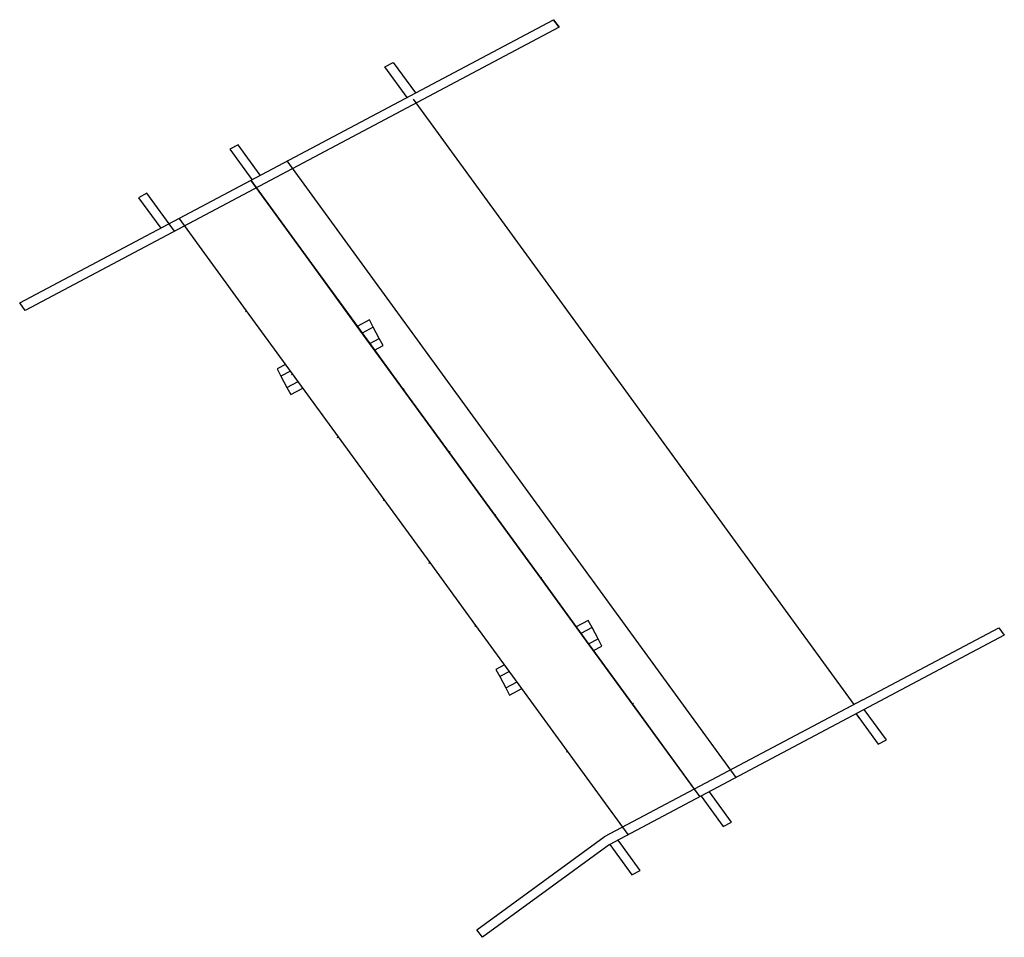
# Model space of a CAD drawing. Header units: metres. Extents: x 102781.8 to 102866.6, y 404265.2 to 404344.2.
import ezdxf

# ---------------------------------------------------------------- set-up
doc = ezdxf.new("R2010")
doc.units = ezdxf.units.M
doc.layers.add('N-CO-BC-BETONVORM-G', color=170, linetype='Continuous', lineweight=25)
doc.layers.add('N-CO-BC-BETONVORM-G-1', color=170, linetype='Continuous', lineweight=25)

msp = doc.modelspace()

# ---------------------------------------------------------------- linework, layer by layer
at = {"layer": 'N-CO-BC-BETONVORM-G'}
msp.add_line((102828.257, 404343.526), (102827.782, 404344.18), dxfattribs=at)
at = {"layer": 'N-CO-BC-BETONVORM-G-1'}
for p, q in [((102781.836, 404319.807), (102827.782, 404344.18)), ((102827.782, 404344.18), (102828.257, 404343.526)), ((102828.257, 404343.526), (102782.312, 404319.154)), ((102813.276, 404340.108), (102813.99, 404340.486)), ((102813.99, 404340.486), (102815.894, 404337.874)), ((102815.18, 404337.495), (102813.276, 404340.108)), ((102853.647, 404285.231), (102815.722, 404337.329)), ((102800.634, 404333.401), (102799.92, 404333.022)), ((102799.92, 404333.022), (102801.823, 404330.41)), ((102802.537, 404330.788), (102800.634, 404333.401)), ((102843.504, 404278.944), (102804.865, 404332.023)), ((102806.952, 404323.177), (102801.722, 404330.356)), ((102801.723, 404330.356), (102806.952, 404323.178)), ((102792.782, 404329.236), (102792.068, 404328.857)), ((102792.068, 404328.857), (102793.973, 404326.24)), ((102795.163, 404325.965), (102792.782, 404329.236)), ((102801.371, 404319.112), (102795.561, 404327.088)), ((102801.371, 404319.114), (102795.562, 404327.088)), ((102806.952, 404323.178), (102810.898, 404317.762)), ((102810.897, 404317.761), (102806.952, 404323.177)), ((102782.312, 404319.154), (102781.836, 404319.807)), ((102801.28, 404319.046), (102801.371, 404319.112)), ((102805.317, 404313.698), (102801.371, 404319.114)), ((102805.317, 404313.696), (102801.371, 404319.112)), ((102811.94, 404318.334), (102810.888, 404317.775)), ((102814.843, 404312.345), (102810.897, 404317.761)), ((102810.898, 404317.762), (102814.844, 404312.346)), ((102812.269, 404317.715), (102811.305, 404317.204)), ((102812.269, 404317.715), (102811.94, 404318.334)), ((102812.526, 404317.229), (102812.269, 404317.715)), ((102811.959, 404316.306), (102812.784, 404316.743)), ((102812.784, 404316.743), (102812.526, 404317.229)), ((102813.112, 404316.125), (102812.784, 404316.743)), ((102812.375, 404315.734), (102813.112, 404316.125)), ((102804.726, 404314.507), (102803.99, 404314.116)), ((102803.99, 404314.116), (102804.318, 404313.498)), ((102805.143, 404313.935), (102804.318, 404313.498)), ((102804.318, 404313.498), (102804.576, 404313.012)), ((102805.226, 404313.63), (102805.317, 404313.696)), ((102809.263, 404308.281), (102805.317, 404313.698)), ((102809.263, 404308.28), (102805.317, 404313.696)), ((102804.576, 404313.012), (102804.833, 404312.526)), ((102804.833, 404312.526), (102805.797, 404313.037)), ((102804.833, 404312.526), (102805.161, 404311.908)), ((102805.161, 404311.908), (102806.213, 404312.466)), ((102818.789, 404306.929), (102814.843, 404312.345)), ((102814.844, 404312.346), (102814.935, 404312.412)), ((102814.844, 404312.346), (102818.79, 404306.93)), ((102809.172, 404308.214), (102809.263, 404308.28)), ((102813.209, 404302.864), (102809.263, 404308.281)), ((102813.209, 404302.864), (102809.263, 404308.28)), ((102822.735, 404301.513), (102818.789, 404306.929)), ((102818.79, 404306.93), (102818.881, 404306.996)), ((102818.79, 404306.93), (102822.736, 404301.513)), ((102813.118, 404302.797), (102813.209, 404302.864)), ((102817.156, 404297.448), (102813.209, 404302.864)), ((102817.155, 404297.447), (102813.209, 404302.864)), ((102826.681, 404296.097), (102822.735, 404301.513)), ((102822.736, 404301.513), (102822.827, 404301.58)), ((102822.736, 404301.513), (102826.682, 404296.097)), ((102817.064, 404297.381), (102817.155, 404297.447)), ((102821.101, 404292.031), (102817.155, 404297.447)), ((102821.102, 404292.031), (102817.156, 404297.448)), ((102830.627, 404290.68), (102826.681, 404296.097)), ((102826.682, 404296.097), (102826.773, 404296.163)), ((102826.682, 404296.097), (102830.628, 404290.681)), ((102830.779, 404292.467), (102829.731, 404291.911)), ((102831.107, 404291.849), (102830.779, 404292.467)), ((102821.01, 404291.965), (102821.101, 404292.031)), ((102825.046, 404286.615), (102821.101, 404292.031)), ((102825.048, 404286.614), (102821.102, 404292.031)), ((102831.107, 404291.849), (102830.148, 404291.34)), ((102831.364, 404291.363), (102831.107, 404291.849)), ((102831.622, 404290.877), (102831.364, 404291.363)), ((102854.418, 404285.639), (102866.107, 404291.84)), ((102866.107, 404291.84), (102866.583, 404291.187)), ((102834.572, 404285.264), (102830.627, 404290.68)), ((102830.628, 404290.681), (102834.573, 404285.265)), ((102830.802, 404290.442), (102831.622, 404290.877)), ((102831.95, 404290.258), (102831.622, 404290.877)), ((102866.583, 404291.187), (102832.581, 404273.15)), ((102831.218, 404289.87), (102831.95, 404290.258)), ((102823.569, 404288.643), (102822.828, 404288.249)), ((102822.828, 404288.249), (102823.156, 404287.631)), ((102823.985, 404288.071), (102823.156, 404287.631)), ((102823.156, 404287.631), (102823.414, 404287.145)), ((102823.414, 404287.145), (102823.671, 404286.659)), ((102823.671, 404286.659), (102824.64, 404287.173)), ((102823.671, 404286.659), (102823.999, 404286.041)), ((102823.999, 404286.041), (102825.056, 404286.601)), ((102828.992, 404281.199), (102825.046, 404286.615)), ((102828.994, 404281.198), (102825.048, 404286.614)), ((102854.418, 404285.639), (102832.156, 404273.83)), ((102840.145, 404277.615), (102834.572, 404285.264)), ((102834.573, 404285.265), (102834.664, 404285.331)), ((102834.573, 404285.265), (102840.384, 404277.289)), ((102856.437, 404282.182), (102854.534, 404284.795)), ((102853.819, 404284.416), (102854.057, 404284.09)), ((102853.82, 404284.416), (102855.723, 404281.804)), ((102855.723, 404281.804), (102856.437, 404282.182)), ((102828.901, 404281.133), (102828.992, 404281.199)), ((102834.222, 404274.02), (102828.992, 404281.199)), ((102833.985, 404274.348), (102828.994, 404281.198)), ((102840.484, 404277.343), (102842.387, 404274.729)), ((102843.101, 404275.108), (102841.198, 404277.721)), ((102842.387, 404274.729), (102843.101, 404275.108)), ((102821.186, 404265.83), (102832.156, 404273.83)), ((102835.249, 404270.943), (102833.346, 404273.556)), ((102832.581, 404273.15), (102821.657, 404265.183)), ((102832.627, 404273.184), (102834.535, 404270.564)), ((102834.535, 404270.564), (102835.249, 404270.943)), ((102821.657, 404265.183), (102821.186, 404265.83))]:
    msp.add_line(p, q, dxfattribs=at)

doc.saveas('drawing.dxf')
